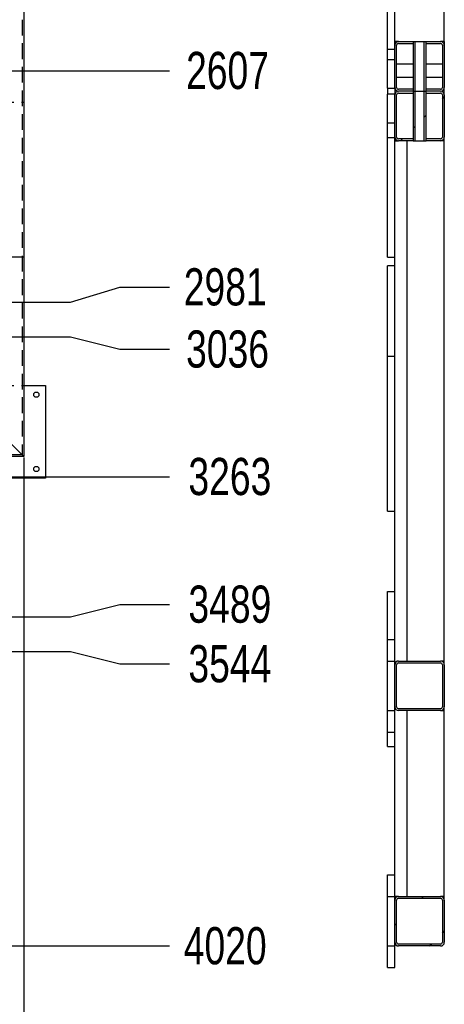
# Model space of a CAD drawing. Header units: millimetres. Extents: x 5 to 3649, y 4 to 418.
# Tile 94 of 105: x 3297 to 3331, y 147 to 226. Entities that reach past the tile are written whole.
import ezdxf

# ---------------------------------------------------------------- set-up
doc = ezdxf.new("R2010")
doc.units = ezdxf.units.MM
doc.header["$PDSIZE"] = -1
doc.linetypes.add('HIDDEN', pattern=[1.905, 1.27, -0.635])
for name, color, linetype in [('COTES', 1, 'Continuous'), ('TRAIT-FINS', 9, 'Continuous'), ('TRAIT-TIRET', 2, 'HIDDEN')]:
    doc.layers.add(name, color=color, linetype=linetype)
doc.layers.add('TRAIT-FORT', color=4, linetype='Continuous', lineweight=25)
doc.styles.add('SLDTEXTSTYLE0', font='TXT', dxfattribs={"width": 0.75})
doc.dimstyles.new('SLDDIMSTYLE10', dxfattribs={"dimtxt": 3, "dimasz": 2, "dimexe": 0, "dimexo": 0.0625, "dimgap": 0.75, "dimtad": 0, "dimtih": 1, "dimtoh": 1, "dimdec": 0, "dimlfac": 20, "dimrnd": 1e-09, "dimzin": 12, "dimdsep": 46, "dimtxsty": 'SLDTEXTSTYLE0', "dimsah": 1, "dimcen": 0.09, "dimadec": 0, "dimazin": 3, "dimtfac": 1, "dimtdec": 0, "dimtofl": 0, "dimtmove": 0, "dimatfit": 3, "dimfxl": 1, "dimfrac": 2, "dimtolj": 1, "dimtzin": 12, "dimarcsym": 0})
pattern_1 = [(45, (3059.645, 2.502), (-13.4704, 13.4704), []), (45, (3064.136, 2.502), (-13.4704, 13.4704), []), (45, (3068.626, 2.502), (-13.4704, 13.4704), []), (45, (3073.116, 2.502), (-13.4704, 13.4704), [])]

# ---------------------------------------------------------------- blocks, each defined once
blk = doc.blocks.new('*D2393')
at = {"layer": 'COTES', "color": 0, "lineweight": -2, "transparency": 16777216}
blk.add_line((3297.238, 191.055), (3297.238, 116.593), dxfattribs=at)
at = {"layer": 'Defpoints', "color": 0, "transparency": 16777216}
for p in [(3098.238, 191.118), (3297.238, 191.118), (3297.238, 116.593)]:
    blk.add_point(p, dxfattribs=at)
at = {"layer": 'COTES', "color": 0, "transparency": 16777216, "insert": (3297.238, 111.905), "char_height": 3, "attachment_point": 5, "rotation": 90, "style": 'SLDTEXTSTYLE0'}
blk.add_mtext('\\A1;3980', dxfattribs=at)
blk = doc.blocks.new('*D2422')
at = {"layer": 'COTES', "color": 0, "lineweight": -2, "transparency": 16777216}
blk.add_line((3188.476, 222.268), (3308.988, 222.268), dxfattribs=at)
at = {"layer": 'Defpoints', "color": 0, "transparency": 16777216}
for p in [(3219.238, 352.618), (3188.413, 222.268), (3308.988, 222.268)]:
    blk.add_point(p, dxfattribs=at)
at = {"layer": 'COTES', "color": 0, "transparency": 16777216, "insert": (3313.676, 222.268), "char_height": 3, "attachment_point": 5, "style": 'SLDTEXTSTYLE0'}
blk.add_mtext('\\A1;2607', dxfattribs=at)
blk = doc.blocks.new('*D2423')
at = {"layer": 'COTES', "color": 0, "lineweight": -2, "transparency": 16777216}
for p, q in [((3300.988, 203.58), (3304.988, 204.802)), ((3304.988, 204.802), (3308.988, 204.802)), ((3240.175, 203.58), (3300.988, 203.58))]:
    blk.add_line(p, q, dxfattribs=at)
at = {"layer": 'Defpoints', "color": 0, "transparency": 16777216}
for p in [(3219.238, 352.618), (3308.988, 204.802), (3240.112, 203.58)]:
    blk.add_point(p, dxfattribs=at)
at = {"layer": 'COTES', "color": 0, "transparency": 16777216, "insert": (3313.488, 204.802), "char_height": 3, "attachment_point": 5, "style": 'SLDTEXTSTYLE0'}
blk.add_mtext('\\A1;2981', dxfattribs=at)
blk = doc.blocks.new('*D2424')
at = {"layer": 'COTES', "color": 0, "lineweight": -2, "transparency": 16777216}
for p, q in [((3241.299, 200.798), (3300.988, 200.798)), ((3300.988, 200.798), (3304.988, 199.784)), ((3304.988, 199.784), (3308.988, 199.784))]:
    blk.add_line(p, q, dxfattribs=at)
at = {"layer": 'Defpoints', "color": 0, "transparency": 16777216}
for p in [(3219.238, 352.618), (3241.236, 200.798), (3308.988, 199.784)]:
    blk.add_point(p, dxfattribs=at)
at = {"layer": 'COTES', "color": 0, "transparency": 16777216, "insert": (3313.676, 199.784), "char_height": 3, "attachment_point": 5, "style": 'SLDTEXTSTYLE0'}
blk.add_mtext('\\A1;3036', dxfattribs=at)
blk = doc.blocks.new('*D2425')
at = {"layer": 'COTES', "color": 0, "lineweight": -2, "transparency": 16777216}
blk.add_line((3285.476, 189.493), (3308.988, 189.493), dxfattribs=at)
at = {"layer": 'Defpoints', "color": 0, "transparency": 16777216}
for p in [(3219.238, 352.618), (3285.413, 189.493), (3308.988, 189.493)]:
    blk.add_point(p, dxfattribs=at)
at = {"layer": 'COTES', "color": 0, "transparency": 16777216, "insert": (3313.863, 189.493), "char_height": 3, "attachment_point": 5, "style": 'SLDTEXTSTYLE0'}
blk.add_mtext('\\A1;3263', dxfattribs=at)
blk = doc.blocks.new('*D2426')
at = {"layer": 'COTES', "color": 0, "lineweight": -2, "transparency": 16777216}
for p, q in [((3300.988, 178.175), (3304.988, 179.189)), ((3304.988, 179.189), (3308.988, 179.189)), ((3250.439, 178.175), (3300.988, 178.175))]:
    blk.add_line(p, q, dxfattribs=at)
at = {"layer": 'Defpoints', "color": 0, "transparency": 16777216}
for p in [(3219.238, 352.618), (3308.988, 179.189), (3250.377, 178.175)]:
    blk.add_point(p, dxfattribs=at)
at = {"layer": 'COTES', "color": 0, "transparency": 16777216, "insert": (3313.863, 179.189), "char_height": 3, "attachment_point": 5, "style": 'SLDTEXTSTYLE0'}
blk.add_mtext('\\A1;3489', dxfattribs=at)
blk = doc.blocks.new('*D2427')
at = {"layer": 'COTES', "color": 0, "lineweight": -2, "transparency": 16777216}
for p, q in [((3251.563, 175.393), (3300.988, 175.393)), ((3300.988, 175.393), (3304.988, 174.379)), ((3304.988, 174.379), (3308.988, 174.379))]:
    blk.add_line(p, q, dxfattribs=at)
at = {"layer": 'Defpoints', "color": 0, "transparency": 16777216}
for p in [(3219.238, 352.618), (3251.5, 175.393), (3308.988, 174.379)]:
    blk.add_point(p, dxfattribs=at)
at = {"layer": 'COTES', "color": 0, "transparency": 16777216, "insert": (3313.863, 174.379), "char_height": 3, "attachment_point": 5, "style": 'SLDTEXTSTYLE0'}
blk.add_mtext('\\A1;3544', dxfattribs=at)
blk = doc.blocks.new('*D2428')
at = {"layer": 'COTES', "color": 0, "lineweight": -2, "transparency": 16777216}
blk.add_line((3258.301, 151.618), (3308.988, 151.618), dxfattribs=at)
at = {"layer": 'Defpoints', "color": 0, "transparency": 16777216}
for p in [(3219.238, 352.618), (3258.238, 151.618), (3308.988, 151.618)]:
    blk.add_point(p, dxfattribs=at)
at = {"layer": 'COTES', "color": 0, "transparency": 16777216, "insert": (3313.488, 151.618), "char_height": 3, "attachment_point": 5, "style": 'SLDTEXTSTYLE0'}
blk.add_mtext('\\A1;4020', dxfattribs=at)

msp = doc.modelspace()

# ---------------------------------------------------------------- hatches: boundary and pattern name
at = {"layer": 'TRAIT-FINS'}
h = msp.add_hatch(dxfattribs=at)
h.set_pattern_fill('DIN 201 ACIER ET FONTE', color=256, style=0, pattern_type=2)
h.set_pattern_definition(pattern_1)
edge = h.paths.add_edge_path(flags=0)
edge.add_line((3327.327884, 220.917963), (3327.327884, 224.317963))
edge.add_arc((3327.477884, 224.317963), 0.15, 90, 180, ccw=False)
edge.add_line((3327.477884, 224.467963), (3328.652884, 224.467963))
edge.add_line((3328.652884, 224.467963), (3328.652884, 224.617963))
edge.add_line((3328.652884, 224.617963), (3327.477884, 224.617963))
edge.add_arc((3327.477884, 224.317963), 0.3, 90, 180)
edge.add_line((3327.177884, 224.317963), (3327.177884, 220.917963))
edge.add_arc((3327.477884, 220.917963), 0.3, 180, 270)
edge.add_line((3327.477884, 220.617963), (3328.652884, 220.617963))
edge.add_line((3328.652884, 220.617963), (3328.652884, 220.767963))
edge.add_line((3328.652884, 220.767963), (3327.477884, 220.767963))
edge.add_arc((3327.477884, 220.917963), 0.15, 180, 270, ccw=False)
h = msp.add_hatch(dxfattribs=at)
h.set_pattern_fill('DIN 201 ACIER ET FONTE', color=256, style=0, pattern_type=2)
h.set_pattern_definition(pattern_1)
h.paths.add_polyline_path([(3328.802884, 224.617963), (3328.652884, 224.617963), (3328.652884, 220.617963), (3328.802884, 220.617963)], flags=0)
h = msp.add_hatch(dxfattribs=at)
h.set_pattern_fill('DIN 201 ACIER ET FONTE', color=256, style=0, pattern_type=2)
h.set_pattern_definition(pattern_1)
h.paths.add_polyline_path([(3329.552884, 220.617963), (3329.702884, 220.617963), (3329.702884, 224.617963), (3329.552884, 224.617963)], flags=0)
h = msp.add_hatch(dxfattribs=at)
h.set_pattern_fill('DIN 201 ACIER ET FONTE', color=256, style=0, pattern_type=2)
h.set_pattern_definition(pattern_1)
edge = h.paths.add_edge_path(flags=0)
edge.add_arc((3330.877884, 220.917963), 0.3, 270, 360)
edge.add_line((3331.177884, 220.917963), (3331.177884, 224.317963))
edge.add_arc((3330.877884, 224.317963), 0.3, 0, 90)
edge.add_line((3330.877884, 224.617963), (3329.702884, 224.617963))
edge.add_line((3329.702884, 224.617963), (3329.702884, 224.467963))
edge.add_line((3329.702884, 224.467963), (3330.877884, 224.467963))
edge.add_arc((3330.877884, 224.317963), 0.15, 0, 90, ccw=False)
edge.add_line((3331.027884, 224.317963), (3331.027884, 220.917963))
edge.add_arc((3330.877884, 220.917963), 0.15, 270, 360, ccw=False)
edge.add_line((3330.877884, 220.767963), (3329.702884, 220.767963))
edge.add_line((3329.702884, 220.767963), (3329.702884, 220.617963))
edge.add_line((3329.702884, 220.617963), (3330.877884, 220.617963))
h = msp.add_hatch(dxfattribs=at)
h.set_pattern_fill('DIN 201 ACIER ET FONTE', color=256, style=0, pattern_type=2)
h.set_pattern_definition(pattern_1)
edge = h.paths.add_edge_path(flags=0)
edge.add_line((3327.327884, 216.917963), (3327.327884, 220.317963))
edge.add_arc((3327.477884, 220.317963), 0.15, 90, 180, ccw=False)
edge.add_line((3327.477884, 220.467963), (3328.652884, 220.467963))
edge.add_line((3328.652884, 220.467963), (3328.652884, 220.617963))
edge.add_line((3328.652884, 220.617963), (3327.477884, 220.617963))
edge.add_arc((3327.477884, 220.317963), 0.3, 90, 180)
edge.add_line((3327.177884, 220.317963), (3327.177884, 216.917963))
edge.add_arc((3327.477884, 216.917963), 0.3, 180, 270)
edge.add_line((3327.477884, 216.617963), (3328.652884, 216.617963))
edge.add_line((3328.652884, 216.617963), (3328.652884, 216.767963))
edge.add_line((3328.652884, 216.767963), (3327.477884, 216.767963))
edge.add_arc((3327.477884, 216.917963), 0.15, 180, 270, ccw=False)
h = msp.add_hatch(dxfattribs=at)
h.set_pattern_fill('DIN 201 ACIER ET FONTE', color=256, style=0, pattern_type=2)
h.set_pattern_definition(pattern_1)
h.paths.add_polyline_path([(3328.802884, 220.617963), (3328.652884, 220.617963), (3328.652884, 216.617963), (3328.802884, 216.617963)], flags=0)
h = msp.add_hatch(dxfattribs=at)
h.set_pattern_fill('DIN 201 ACIER ET FONTE', color=256, style=0, pattern_type=2)
h.set_pattern_definition(pattern_1)
h.paths.add_polyline_path([(3329.552884, 216.617963), (3329.702884, 216.617963), (3329.702884, 220.617963), (3329.552884, 220.617963)], flags=0)
h = msp.add_hatch(dxfattribs=at)
h.set_pattern_fill('DIN 201 ACIER ET FONTE', color=256, style=0, pattern_type=2)
h.set_pattern_definition(pattern_1)
edge = h.paths.add_edge_path(flags=0)
edge.add_arc((3330.877884, 216.917963), 0.3, 270, 360)
edge.add_line((3331.177884, 216.917963), (3331.177884, 220.317963))
edge.add_arc((3330.877884, 220.317963), 0.3, 0, 90)
edge.add_line((3330.877884, 220.617963), (3329.702884, 220.617963))
edge.add_line((3329.702884, 220.617963), (3329.702884, 220.467963))
edge.add_line((3329.702884, 220.467963), (3330.877884, 220.467963))
edge.add_arc((3330.877884, 220.317963), 0.15, 0, 90, ccw=False)
edge.add_line((3331.027884, 220.317963), (3331.027884, 216.917963))
edge.add_arc((3330.877884, 216.917963), 0.15, 270, 360, ccw=False)
edge.add_line((3330.877884, 216.767963), (3329.702884, 216.767963))
edge.add_line((3329.702884, 216.767963), (3329.702884, 216.617963))
edge.add_line((3329.702884, 216.617963), (3330.877884, 216.617963))
h = msp.add_hatch(dxfattribs=at)
h.set_pattern_fill('DIN 201 ACIER ET FONTE', color=256, style=0, pattern_type=2)
h.set_pattern_definition(pattern_1)
edge = h.paths.add_edge_path(flags=0)
edge.add_line((3331.177884, 170.917963), (3331.177884, 174.317963))
edge.add_arc((3330.877884, 174.317963), 0.3, 0, 90)
edge.add_line((3330.877884, 174.617963), (3327.477884, 174.617963))
edge.add_arc((3327.477884, 174.317963), 0.3, 90, 180)
edge.add_line((3327.177884, 174.317963), (3327.177884, 170.917963))
edge.add_arc((3327.477884, 170.917963), 0.3, 180, 270)
edge.add_line((3327.477884, 170.617963), (3330.877884, 170.617963))
edge.add_arc((3330.877884, 170.917963), 0.3, 270, 360)
edge = h.paths.add_edge_path(flags=0)
edge.add_arc((3327.477884, 174.317963), 0.15, 90, 180, ccw=False)
edge.add_line((3327.477884, 174.467963), (3330.877884, 174.467963))
edge.add_arc((3330.877884, 174.317963), 0.15, 0, 90, ccw=False)
edge.add_line((3331.027884, 174.317963), (3331.027884, 170.917963))
edge.add_arc((3330.877884, 170.917963), 0.15, 270, 360, ccw=False)
edge.add_line((3330.877884, 170.767963), (3327.477884, 170.767963))
edge.add_arc((3327.477884, 170.917963), 0.15, 180, 270, ccw=False)
edge.add_line((3327.327884, 170.917963), (3327.327884, 174.317963))
h = msp.add_hatch(dxfattribs=at)
h.set_pattern_fill('DIN 201 ACIER ET FONTE', color=256, style=0, pattern_type=2)
h.set_pattern_definition(pattern_1)
edge = h.paths.add_edge_path(flags=0)
edge.add_arc((3330.877884, 155.317963), 0.3, 0, 90)
edge.add_line((3330.877884, 155.617963), (3327.477884, 155.617963))
edge.add_arc((3327.477884, 155.317963), 0.3, 90, 180)
edge.add_line((3327.177884, 155.317963), (3327.177884, 151.917963))
edge.add_arc((3327.477884, 151.917963), 0.3, 180, 270)
edge.add_line((3327.477884, 151.617963), (3330.877884, 151.617963))
edge.add_arc((3330.877884, 151.917963), 0.3, 270, 360)
edge.add_line((3331.177884, 151.917963), (3331.177884, 155.317963))
edge = h.paths.add_edge_path(flags=0)
edge.add_line((3327.477884, 155.467963), (3330.877884, 155.467963))
edge.add_arc((3330.877884, 155.317963), 0.15, 0, 90, ccw=False)
edge.add_line((3331.027884, 155.317963), (3331.027884, 151.917963))
edge.add_arc((3330.877884, 151.917963), 0.15, 270, 360, ccw=False)
edge.add_line((3330.877884, 151.767963), (3327.477884, 151.767963))
edge.add_arc((3327.477884, 151.917963), 0.15, 180, 270, ccw=False)
edge.add_line((3327.327884, 151.917963), (3327.327884, 155.317963))
edge.add_arc((3327.477884, 155.317963), 0.15, 90, 180, ccw=False)

# ---------------------------------------------------------------- linework, layer by layer
at = {"layer": 'TRAIT-FORT', "lineweight": 25}
for p, q in [((3297.238156, 295.118026), (3297.238156, 191.117934)), ((3326.577883, 224.017981), (3326.577883, 236.517981)), ((3327.177884, 224.318007), (3327.177884, 236.517981)), ((3331.177884, 224.618033), (3331.177884, 232.167891)), ((3327.477883, 224.618033), (3327.177884, 224.618033)), ((3327.177884, 220.917968), (3327.177884, 224.318007)), ((3327.327884, 220.917968), (3327.327884, 224.318007)), ((3327.477883, 224.618033), (3328.652884, 224.618033)), ((3327.477883, 224.467925), (3328.652884, 224.467925)), ((3328.652884, 224.618033), (3328.652884, 224.467925)), ((3328.652884, 224.618033), (3328.652884, 220.617942)), ((3328.652884, 224.618033), (3328.802884, 224.618033)), ((3328.802884, 224.618033), (3328.802884, 220.617942)), ((3328.802884, 224.618033), (3329.552884, 224.618033)), ((3329.552884, 220.617942), (3329.552884, 224.618033)), ((3329.552884, 224.618033), (3329.702884, 224.618033)), ((3329.702884, 224.467925), (3329.702884, 224.618033)), ((3329.702884, 224.618033), (3330.877884, 224.618033)), ((3329.702884, 220.617942), (3329.702884, 224.618033)), ((3329.702884, 224.467925), (3330.877884, 224.467925)), ((3331.177884, 224.618033), (3330.877884, 224.618033)), ((3331.027884, 224.318007), (3331.027884, 220.917968)), ((3331.177884, 224.618033), (3331.177884, 224.318007)), ((3331.177884, 224.318007), (3331.177884, 220.917968)), ((3326.577883, 224.017981), (3327.177884, 224.017981)), ((3326.577883, 223.167876), (3326.577883, 224.017981)), ((3326.577883, 223.167876), (3327.177884, 223.167876)), ((3326.577883, 220.867995), (3326.577883, 223.167876)), ((3328.652884, 222.792891), (3327.327884, 222.792891)), ((3331.027884, 222.792891), (3329.702884, 222.792891)), ((3327.327884, 221.742896), (3328.652884, 221.742896)), ((3329.702884, 221.742896), (3331.027884, 221.742896)), ((3326.577883, 220.867995), (3326.577883, 220.367888)), ((3326.577883, 220.867995), (3327.177884, 220.867995)), ((3326.577883, 218.068007), (3326.577883, 220.367888)), ((3327.177884, 220.367888), (3326.577883, 220.367888)), ((3327.177884, 220.867995), (3327.177884, 220.367888)), ((3327.177884, 216.917876), (3327.177884, 220.317916)), ((3327.327884, 216.917876), (3327.327884, 220.317916)), ((3328.652884, 220.76805), (3327.477883, 220.76805)), ((3328.652884, 220.617942), (3327.477883, 220.617942)), ((3327.477883, 220.468024), (3328.652884, 220.468024)), ((3328.652884, 220.76805), (3328.652884, 220.617942)), ((3328.652884, 220.617942), (3328.802884, 220.617942)), ((3328.652884, 220.617942), (3328.652884, 216.618041)), ((3328.652884, 220.617942), (3328.652884, 220.468024)), ((3328.802884, 220.617942), (3329.552884, 220.617942)), ((3328.802884, 220.617942), (3328.802884, 216.618041)), ((3329.552884, 220.617942), (3329.702884, 220.617942)), ((3329.552884, 216.618041), (3329.552884, 220.617942)), ((3329.702884, 220.617942), (3329.702884, 220.76805)), ((3330.877884, 220.76805), (3329.702884, 220.76805)), ((3330.877884, 220.617942), (3329.702884, 220.617942)), ((3329.702884, 216.618041), (3329.702884, 220.617942)), ((3329.702884, 220.468024), (3329.702884, 220.617942)), ((3329.702884, 220.468024), (3330.877884, 220.468024)), ((3331.027884, 220.317916), (3331.027884, 216.917876)), ((3331.177884, 220.317916), (3331.177884, 220.917968)), ((3331.177884, 220.317916), (3331.177884, 216.917876)), ((3326.577883, 218.068007), (3327.177884, 218.068007)), ((3326.577883, 216.867904), (3326.577883, 218.068007)), ((3326.577883, 207.218055), (3326.577883, 216.867904)), ((3326.577883, 216.867904), (3327.177884, 216.867904)), ((3327.177884, 216.618041), (3327.177884, 216.867904)), ((3327.177884, 199.217872), (3327.177884, 216.618041)), ((3327.177884, 216.618041), (3327.477883, 216.618041)), ((3328.652884, 216.767959), (3327.477883, 216.767959)), ((3328.652884, 216.618041), (3327.477883, 216.618041)), ((3328.177884, 174.618033), (3328.177884, 216.618041)), ((3328.652884, 216.767959), (3328.652884, 216.618041)), ((3328.652884, 216.618041), (3328.802884, 216.618041)), ((3328.802884, 216.618041), (3329.552884, 216.618041)), ((3329.552884, 216.618041), (3329.702884, 216.618041)), ((3329.702884, 216.618041), (3329.702884, 216.767959)), ((3330.877884, 216.767959), (3329.702884, 216.767959)), ((3330.877884, 216.618041), (3329.702884, 216.618041)), ((3331.177884, 216.618041), (3330.877884, 216.618041)), ((3331.177884, 216.618041), (3331.177884, 216.917876)), ((3331.177884, 174.618033), (3331.177884, 216.618041)), ((3326.577883, 207.218055), (3327.177884, 207.218055)), ((3326.577883, 199.217872), (3326.577883, 206.518058)), ((3327.177884, 206.518058), (3326.577883, 206.518058)), ((3326.577883, 199.217872), (3327.177884, 199.217872)), ((3326.577883, 186.717872), (3326.577883, 199.217872)), ((3327.177884, 186.717872), (3327.177884, 199.217872)), ((3297.238156, 196.868018), (3298.98816, 196.868018)), ((3298.98816, 196.868018), (3298.98816, 189.367942)), ((3293.538162, 194.818), (3296.938154, 191.41796)), ((3297.238156, 191.117934), (3296.238157, 191.117934)), ((3298.98816, 189.367942), (3296.238157, 189.367942)), ((3326.577883, 186.717872), (3327.177884, 186.717872)), ((3327.177884, 176.368026), (3327.177884, 186.717872)), ((3326.577883, 180.218009), (3327.177884, 180.218009)), ((3326.577883, 176.368026), (3326.577883, 180.218009)), ((3326.577883, 174.618033), (3326.577883, 176.368026)), ((3326.577883, 176.368026), (3327.177884, 176.368026)), ((3327.177884, 174.618033), (3327.177884, 176.368026)), ((3326.577883, 174.618033), (3327.177884, 174.618033)), ((3326.577883, 170.617942), (3326.577883, 174.618033)), ((3327.177884, 174.318007), (3327.177884, 174.618033)), ((3327.177884, 170.917968), (3327.177884, 174.318007)), ((3327.327884, 170.917968), (3327.327884, 174.318007)), ((3327.477883, 174.618033), (3330.877884, 174.618033)), ((3327.477883, 174.467925), (3330.877884, 174.467925)), ((3331.177884, 174.618033), (3330.877884, 174.618033)), ((3331.027884, 174.318007), (3331.027884, 170.917968)), ((3331.177884, 174.318007), (3331.177884, 174.618033)), ((3331.177884, 174.318007), (3331.177884, 170.917968)), ((3327.177884, 170.617942), (3327.177884, 170.917968)), ((3331.177884, 170.617942), (3331.177884, 170.917968)), ((3326.577883, 168.867949), (3326.577883, 170.617942)), ((3326.577883, 170.617942), (3327.177884, 170.617942)), ((3327.177884, 168.867949), (3327.177884, 170.617942)), ((3330.877884, 170.76805), (3327.477883, 170.76805)), ((3330.877884, 170.617942), (3327.477883, 170.617942)), ((3328.177884, 155.61798), (3328.177884, 170.617942)), ((3330.877884, 170.617942), (3331.177884, 170.617942)), ((3331.177884, 155.61798), (3331.177884, 170.617942)), ((3326.577883, 168.867949), (3327.177884, 168.867949)), ((3326.577883, 167.718009), (3326.577883, 168.867949)), ((3327.177884, 155.61798), (3327.177884, 168.867949)), ((3326.577883, 167.718009), (3327.177884, 167.718009)), ((3326.577883, 157.367972), (3327.177884, 157.367972)), ((3326.577883, 155.61798), (3326.577883, 157.367972)), ((3326.577883, 151.617888), (3326.577883, 155.61798)), ((3326.577883, 155.61798), (3327.177884, 155.61798)), ((3327.477883, 155.61798), (3327.177884, 155.61798)), ((3327.177884, 155.317954), (3327.177884, 155.61798)), ((3327.177884, 151.917914), (3327.177884, 155.317954)), ((3327.327884, 151.917914), (3327.327884, 155.317954)), ((3327.477883, 155.61798), (3330.877884, 155.61798)), ((3327.477883, 155.467872), (3330.877884, 155.467872)), ((3331.177884, 155.61798), (3330.877884, 155.61798)), ((3331.027884, 155.317954), (3331.027884, 151.917914)), ((3331.177884, 155.317954), (3331.177884, 155.61798)), ((3331.177884, 155.317954), (3331.177884, 151.917914)), ((3327.177884, 151.617888), (3327.177884, 151.917914)), ((3326.577883, 149.867896), (3326.577883, 151.617888)), ((3326.577883, 151.617888), (3327.177884, 151.617888)), ((3327.177884, 149.867896), (3327.177884, 151.617888)), ((3330.877884, 151.767997), (3327.477883, 151.767997)), ((3330.877884, 151.617888), (3327.477883, 151.617888)), ((3326.577883, 149.867896), (3327.177884, 149.867896))]:
    msp.add_line(p, q, dxfattribs=at)
at = {"layer": 'TRAIT-FORT', "lineweight": 25, "flags": 128}
for points in [[(3296.938154, 191.41796), (3296.990249, 191.365889), (3297.040769, 191.315345), (3297.088155, 191.268043), (3297.130999, 191.225127), (3297.167966, 191.188125), (3297.197971, 191.158179), (3297.22006, 191.136054), (3297.233602, 191.122512), (3297.238156, 191.117934)], [(3297.238156, 191.117934), (3297.233602, 191.122512), (3297.22006, 191.136054), (3297.197971, 191.158179), (3297.167966, 191.188125), (3297.130999, 191.225127), (3297.088155, 191.268043), (3297.040769, 191.315345), (3296.990249, 191.365889), (3296.938154, 191.41796)]]:
    msp.add_lwpolyline(points, dxfattribs=at)
at = {"layer": 'TRAIT-FORT', "lineweight": 25}
for centre in [(3298.238158, 196.117963), (3298.238158, 190.117963)]:
    msp.add_circle(centre, 0.2125, dxfattribs=at)
for centre, radius, start, end in [((3327.477884, 224.317963), 0.3, 90, 180), ((3327.477884, 224.317963), 0.15, 90, 180), ((3330.877884, 224.317963), 0.3, 0, 90), ((3330.877884, 224.317963), 0.15, 0, 90), ((3327.477884, 220.917963), 0.3, 180, 270), ((3327.477884, 220.317963), 0.3, 90, 180), ((3327.477884, 220.917963), 0.15, 180, 270), ((3327.477884, 220.317963), 0.15, 90, 180), ((3330.877884, 220.917963), 0.15, 270, 0), ((3330.877884, 220.917963), 0.3, 270, 0), ((3330.877884, 220.317963), 0.3, 0, 90), ((3330.877884, 220.317963), 0.15, 0, 90), ((3327.477884, 216.917963), 0.3, 180, 270), ((3327.477884, 216.917963), 0.15, 180, 270), ((3330.877884, 216.917963), 0.15, 270, 0), ((3330.877884, 216.917963), 0.3, 270, 0), ((3327.477884, 174.317963), 0.3, 90, 180), ((3327.477884, 174.317963), 0.15, 90, 180), ((3330.877884, 174.317963), 0.3, 0, 90), ((3330.877884, 174.317963), 0.15, 0, 90), ((3327.477884, 170.917963), 0.3, 180, 270), ((3327.477884, 170.917963), 0.15, 180, 270), ((3330.877884, 170.917963), 0.3, 270, 0), ((3330.877884, 170.917963), 0.15, 270, 0), ((3327.477884, 155.317963), 0.3, 90, 180), ((3327.477884, 155.317963), 0.15, 90, 180), ((3330.877884, 155.317963), 0.3, 0, 90), ((3330.877884, 155.317963), 0.15, 0, 90), ((3327.477884, 151.917963), 0.3, 180, 270), ((3327.477884, 151.917963), 0.15, 180, 270), ((3330.877884, 151.917963), 0.3, 270, 0), ((3330.877884, 151.917963), 0.15, 270, 0)]:
    msp.add_arc(centre, radius, start, end, dxfattribs=at)
at = {"layer": 'TRAIT-TIRET'}
for p, q in [((3297.088155, 294.967917), (3297.088155, 191.268043)), ((3293.23816, 219.718055), (3297.238156, 219.718055)), ((3297.238156, 207.218055), (3293.23816, 207.218055)), ((3293.23816, 196.868018), (3297.238156, 196.868018)), ((3297.088155, 191.268043), (3258.388159, 191.268043))]:
    msp.add_line(p, q, dxfattribs=at)

# ---------------------------------------------------------------- dimensions: what is measured, and where the dimension line sits
at = {"layer": 'COTES'}
for feature_location, offset, dtype, origin, picture, middle in [((3188.413145, 222.267829), (120.575013, 0), 0, (3219.238158, 352.617963), '*D2422', (3313.675658, 222.267829)), ((3240.112369, 203.579852), (68.87579, 1.222259), 0, (3219.238158, 352.617963), '*D2423', (3313.488158, 204.802111)), ((3241.236188, 200.798301), (67.75197, -1.014287), 0, (3219.238158, 352.617963), '*D2424', (3313.675658, 199.784014)), ((3285.4131449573, 189.4929628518), (23.5750132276, 0), 0, (3219.2381581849, 352.6179628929), '*D2425', (3313.8631581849, 189.4929628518)), ((3250.376589, 178.175015), (58.611569, 1.014287), 0, (3219.238158, 352.617963), '*D2426', (3313.863158, 179.189302)), ((3251.500409, 175.393463), (57.487749, -1.014287), 0, (3219.238158, 352.617963), '*D2427', (3313.863158, 174.379176)), ((3258.238158, 151.617963), (50.75, 0), 0, (3219.238158, 352.617963), '*D2428', (3313.488158, 151.617963)), ((3297.238158, 191.117963), (0, -74.525449), 1, (3098.238158, 191.117963), '*D2393', (3297.238158, 111.905014))]:
    dim = msp.add_ordinate_dim(feature_location=feature_location, offset=offset, dtype=dtype, origin=origin, dimstyle='SLDDIMSTYLE10', dxfattribs=at)
    dim.commit()
    dim.dimension.update_dxf_attribs({"geometry": picture, "text_midpoint": middle})

doc.saveas('drawing.dxf')
